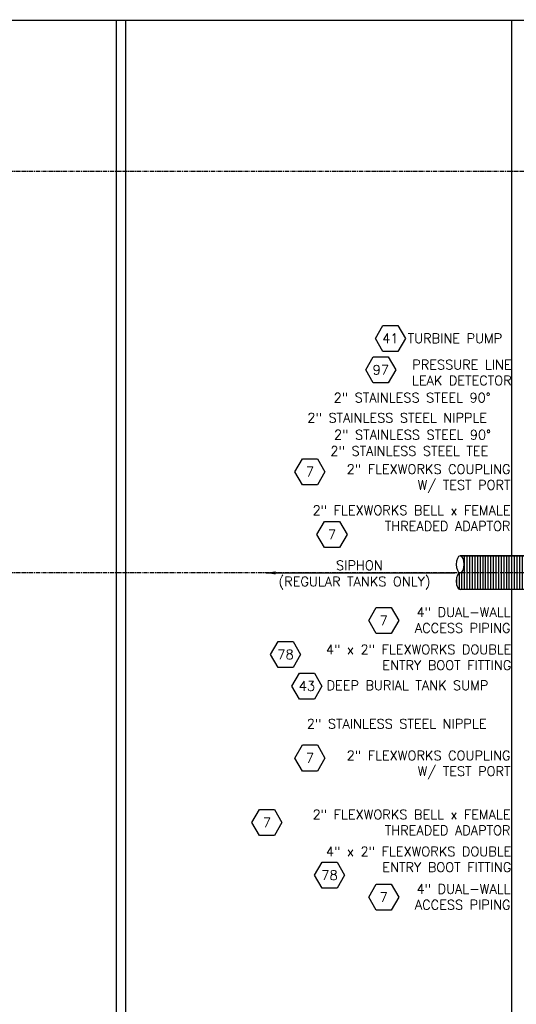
# Model space of a CAD drawing. Extents: x -174 to 90, y 3202 to 3403.
# Tile 17 of 35: x -32 to 27, y 3277 to 3394. Entities that reach past the tile are written whole.
import ezdxf
from ezdxf.enums import TextEntityAlignment as Align

# ---------------------------------------------------------------- set-up
doc = ezdxf.new("R2010")
doc.units = 0
doc.header["$MEASUREMENT"] = 0
doc.linetypes.add('CENTER1', pattern=[0.6625, 0.5, -0.075, 0.0125, -0.075])
doc.layers.get('0').update_dxf_attribs({"linetype": 'CONTINUOUS'})
for name, color, linetype in [('BOARDER-TXT', 2, 'CONTINUOUS'), ('CONDUIT', 2, 'CONTINUOUS'), ('FREEZE-ALWAYS', 7, 'CONTINUOUS'), ('TEXT', 3, 'CONTINUOUS')]:
    doc.layers.add(name, color=color, linetype=linetype)
doc.layers.add('FREEZE-LINES', color=8, linetype='CONTINUOUS', plot=False)
doc.styles.add('GM2-3$0$SIMPLEX', font='simplex.shx')
doc.styles.add('SIMPLEX', font='simplex')
doc.dimstyles.new('DIM12', dxfattribs={"dimscale": 12, "dimtxt": 0.09375, "dimasz": 0.09375, "dimexe": 0.0625, "dimexo": 0.0625, "dimgap": 0.0625, "dimtad": 1, "dimdec": 4, "dimzin": 3, "dimdsep": 46, "dimlunit": 4, "dimtxsty": 'SIMPLEX', "dimcen": 0, "dimclrd": 3, "dimclre": 3, "dimclrt": 3, "dimadec": 0, "dimazin": 0, "dimtfac": 1, "dimtdec": 4, "dimtmove": 0, "dimatfit": 3, "dimfxl": 1, "dimfrac": 2, "dimtolj": 1, "dimtzin": 3, "dimarcsym": 0})

# ---------------------------------------------------------------- blocks, each defined once
blk = doc.blocks.new('GM2-3$0$HEX')
at = {"color": 3}
blk.add_lwpolyline([(-0.0577, 0.1), (-0.1155, 0), (-0.0577, -0.1), (0.0577, -0.1), (0.1155, 0), (0.0577, 0.1)], close=True, dxfattribs=at)
at = {"color": 3, "style": 'GM2-3$0$SIMPLEX'}
blk.add_attdef('D#', text='', height=0.08, dxfattribs=at).set_placement((0, 0), align=Align.MIDDLE)
blk = doc.blocks.new('A$C0CB26CEE')
at = {"layer": 'BOARDER-TXT'}
h = blk.add_hatch(dxfattribs=at)
h.set_pattern_fill('ANSI31', color=256, scale=2.5, angle=45)
h.set_pattern_definition([(90, (695.26196, -3306.75625), (-0.3125, 3e-17), [])])
h.paths.add_polyline_path([(-14.65, 4.83), (-14.66, 4.83), (-14.65, 4.83)])
h.paths.add_polyline_path([(-14.67, 6.77), (-14.66, 6.78), (-14.66, 6.78)])
h.paths.add_polyline_path([(-14.69, 6.76), (-14.68, 6.77), (-14.68, 6.77)])
h.paths.add_polyline_path([(-14.65, 6.78), (-14.64, 6.79), (-14.64, 6.79)])
h.paths.add_polyline_path([(-14.57, 4.81), (-14.58, 4.81), (-14.57, 4.81)])
h.paths.add_polyline_path([(-14.63, 6.79), (-14.62, 6.8), (-14.62, 6.79)])
h.paths.add_polyline_path([(-14.59, 4.81), (-14.6, 4.81), (-14.59, 4.81)])
h.paths.add_polyline_path([(-14.61, 6.8), (-14.6, 6.8), (-14.6, 6.8)])
h.paths.add_polyline_path([(-14.61, 4.81), (-14.62, 4.82), (-14.61, 4.82)])
h.paths.add_polyline_path([(-14.59, 6.8), (-14.58, 6.8), (-14.58, 6.8)])
h.paths.add_polyline_path([(-14.63, 4.82), (-14.64, 4.82), (-14.63, 4.82)])
h.paths.add_polyline_path([(-4.31, 6.81), (-14.55, 6.81), (-14.54, 6.81), (-14.53, 6.81), (-14.52, 6.8), (-14.51, 6.8), (-14.5, 6.8), (-14.49, 6.8), (-14.48, 6.8), (-14.47, 6.79), (-14.46, 6.79), (-14.45, 6.78), (-14.44, 6.78), (-14.43, 6.77), (-14.42, 6.77), (-14.41, 6.76), (-14.4, 6.76), (-14.39, 6.75), (-14.38, 6.74), (-14.37, 6.73), (-14.36, 6.73), (-14.35, 6.72), (-14.34, 6.71), (-14.33, 6.7), (-14.32, 6.69), (-14.32, 6.68), (-14.31, 6.67), (-14.3, 6.66), (-14.29, 6.65), (-14.28, 6.64), (-14.27, 6.62), (-14.26, 6.61), (-14.26, 6.6), (-14.25, 6.58), (-14.24, 6.57), (-14.23, 6.56), (-14.22, 6.54), (-14.22, 6.53), (-14.21, 6.51), (-14.2, 6.5), (-14.2, 6.48), (-14.19, 6.47), (-14.18, 6.45), (-14.18, 6.43), (-14.17, 6.42), (-14.16, 6.4), (-14.16, 6.38), (-14.15, 6.37), (-14.15, 6.35), (-14.14, 6.33), (-14.14, 6.31), (-14.13, 6.29), (-14.13, 6.28), (-14.12, 6.26), (-14.12, 6.24), (-14.11, 6.22), (-14.11, 6.2), (-14.1, 6.18), (-14.1, 6.16), (-14.1, 6.14), (-14.09, 6.12), (-14.09, 6.1), (-14.09, 6.08), (-14.09, 6.06), (-14.08, 6.04), (-14.08, 6.02), (-14.08, 6), (-14.08, 5.98), (-14.07, 5.95), (-14.07, 5.93), (-14.07, 5.91), (-14.07, 5.89), (-14.07, 5.87), (-14.07, 5.85), (-14.07, 5.83), (-14.07, 5.81), (-14.07, 5.79), (-14.07, 5.76), (-14.07, 5.74), (-14.07, 5.72), (-14.07, 5.7), (-14.07, 5.68), (-14.07, 5.66), (-14.08, 5.64), (-14.08, 5.62), (-14.08, 5.6), (-14.08, 5.58), (-14.09, 5.55), (-14.09, 5.53), (-14.09, 5.51), (-14.09, 5.49), (-14.1, 5.47), (-14.1, 5.45), (-14.1, 5.43), (-14.11, 5.41), (-14.11, 5.39), (-14.12, 5.38), (-14.12, 5.36), (-14.13, 5.34), (-14.13, 5.32), (-14.14, 5.3), (-14.14, 5.28), (-14.15, 5.26), (-14.15, 5.25), (-14.16, 5.23), (-14.16, 5.21), (-14.17, 5.2), (-14.18, 5.18), (-14.18, 5.16), (-14.19, 5.15), (-14.2, 5.13), (-14.2, 5.11), (-14.21, 5.1), (-14.22, 5.08), (-14.22, 5.07), (-14.23, 5.06), (-14.24, 5.04), (-14.25, 5.03), (-14.26, 5.02), (-14.26, 5), (-14.27, 4.99), (-14.28, 4.98), (-14.29, 4.97), (-14.3, 4.96), (-14.31, 4.94), (-14.32, 4.93), (-14.32, 4.92), (-14.33, 4.91), (-14.34, 4.9), (-14.35, 4.9), (-14.36, 4.89), (-14.37, 4.88), (-14.38, 4.87), (-14.39, 4.86), (-14.4, 4.86), (-14.41, 4.85), (-14.42, 4.84), (-14.43, 4.84), (-14.44, 4.83), (-14.45, 4.83), (-14.46, 4.82), (-14.47, 4.82), (-14.48, 4.82), (-14.49, 4.81), (-14.5, 4.81), (-14.51, 4.81), (-14.52, 4.81), (-14.53, 4.81), (-14.54, 4.81), (-14.55, 4.81), (-14.56, 4.81), (-14.56, 4.81), (-14.58, 4.8), (-14.6, 4.8), (-14.62, 4.79), (-14.64, 4.79), (-14.66, 4.78), (-14.68, 4.77), (-14.7, 4.76), (-14.71, 4.75), (-14.72, 4.74), (-14.73, 4.73), (-14.74, 4.73), (-14.75, 4.72), (-14.76, 4.71), (-14.76, 4.7), (-14.77, 4.69), (-14.78, 4.68), (-14.79, 4.67), (-14.8, 4.66), (-14.81, 4.65), (-14.82, 4.64), (-14.83, 4.62), (-14.83, 4.61), (-14.84, 4.6), (-14.85, 4.58), (-14.86, 4.57), (-14.87, 4.56), (-14.87, 4.54), (-14.88, 4.53), (-14.89, 4.51), (-14.89, 4.5), (-14.9, 4.48), (-14.91, 4.47), (-14.92, 4.45), (-14.92, 4.43), (-14.93, 4.42), (-14.93, 4.4), (-14.94, 4.38), (-14.95, 4.37), (-14.95, 4.35), (-14.96, 4.33), (-14.96, 4.31), (-14.97, 4.29), (-14.97, 4.28), (-14.98, 4.26), (-14.98, 4.24), (-14.99, 4.22), (-14.99, 4.2), (-14.99, 4.18), (-15, 4.16), (-15, 4.14), (-15, 4.12), (-15.01, 4.1), (-15.01, 4.08), (-15.01, 4.06), (-15.01, 4.04), (-15.02, 4.02), (-15.02, 4), (-15.02, 3.98), (-15.02, 3.95), (-15.02, 3.93), (-15.03, 3.91), (-15.03, 3.89), (-15.03, 3.87), (-15.03, 3.85), (-15.03, 3.83), (-15.03, 3.81), (-15.03, 3.79), (-15.03, 3.76), (-15.03, 3.74), (-15.03, 3.72), (-15.03, 3.7), (-15.02, 3.68), (-15.02, 3.66), (-15.02, 3.64), (-15.02, 3.62), (-15.02, 3.6), (-15.01, 3.58), (-15.01, 3.55), (-15.01, 3.53), (-15.01, 3.51), (-15, 3.49), (-15, 3.47), (-15, 3.45), (-14.99, 3.43), (-14.99, 3.41), (-14.99, 3.39), (-14.98, 3.38), (-14.98, 3.36), (-14.97, 3.34), (-14.97, 3.32), (-14.96, 3.3), (-14.96, 3.28), (-14.95, 3.26), (-14.95, 3.25), (-14.94, 3.23), (-14.93, 3.21), (-14.93, 3.2), (-14.92, 3.18), (-14.92, 3.16), (-14.91, 3.15), (-14.9, 3.13), (-14.89, 3.11), (-14.89, 3.1), (-14.88, 3.08), (-14.87, 3.07), (-14.87, 3.06), (-14.86, 3.04), (-14.85, 3.03), (-14.84, 3.02), (-14.83, 3), (-14.83, 2.99), (-14.82, 2.98), (-14.81, 2.97), (-14.8, 2.96), (-14.79, 2.94), (-14.78, 2.93), (-14.77, 2.92), (-14.76, 2.91), (-14.76, 2.9), (-14.75, 2.9), (-14.74, 2.89), (-14.73, 2.88), (-14.72, 2.87), (-14.71, 2.86), (-14.7, 2.86), (-14.69, 2.85), (-14.68, 2.84), (-14.67, 2.84), (-14.65, 2.83), (-14.63, 2.82), (-14.61, 2.82), (-14.59, 2.81), (-14.57, 2.81), (-14.56, 2.81), (-4.31, 2.81)])
h.paths.add_polyline_path([(-14.56, 6.81), (-14.55, 6.81), (-14.56, 6.81), (-14.57, 6.81)])
for p, q in [((-4.31, 6.81), (-14.55, 6.81)), ((-4.31, 2.81), (-14.55, 2.81))]:
    blk.add_line(p, q, dxfattribs=at)
blk.add_lwpolyline([(-14.55, 6.81), (-4.31, 6.81), (-4.31, 2.81), (-14.55, 2.81)], dxfattribs=at)
at = {"layer": 'CONDUIT', "extrusion": (0, 0, -1)}
blk.add_ellipse((-14.55, 5.81), major_axis=(0, 1), ratio=0.479201, dxfattribs=at)
at = {"layer": 'CONDUIT'}
blk.add_ellipse((-14.55, 3.81), major_axis=(0, -1), ratio=0.479201, start_param=3.141593, end_param=6.283185, dxfattribs=at)

msp = doc.modelspace()

# ---------------------------------------------------------------- linework, layer by layer
at = {"layer": 'FREEZE-ALWAYS', "color": 60, "linetype": 'Continuous'}
msp.add_lwpolyline([(-174.08631, 3393.81703), (89.91369, 3393.81703), (89.91369, 3201.81703), (-174.08631, 3201.81703)], close=True, dxfattribs=at)
at = {"layer": 'FREEZE-LINES', "color": 8, "linetype": 'Continuous'}
for p, q in [((-20.19746, 3253.50724), (-20.19746, 3393.86845)), ((-19.08631, 3253.50724), (-19.08631, 3393.86845)), ((26.80254, 3253.50724), (26.80254, 3393.86845))]:
    msp.add_line(p, q, dxfattribs=at)
at = {"layer": 'FREEZE-LINES', "color": 8, "linetype": 'CENTER1'}
for p, q in [((89.91369, 3375.81703), (-42.08631, 3375.81703)), ((89.91369, 3328.13499), (-42.08631, 3328.13499))]:
    msp.add_line(p, q, dxfattribs=at)

# ---------------------------------------------------------------- block references
at = {"layer": 'BOARDER-TXT'}
msp.add_blockref('A$C0CB26CEE', (35.22404, 3323.34353), dxfattribs=at)
at = {"layer": 'TEXT'}
ref = msp.add_blockref('GM2-3$0$HEX', (12.37796, 3356.00416), dxfattribs=dict(at, xscale=-15.46987781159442, yscale=15.46987781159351, zscale=15.46987781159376, rotation=180))
ref.add_attrib('D#', '41', dxfattribs={"layer": '0', "height": 1.125, "style": 'GM2-3$0$SIMPLEX'}).set_placement((12.37796, 3356.00416), align=Align.MIDDLE)
ref = msp.add_blockref('GM2-3$0$HEX', (11.2376, 3352.2743), dxfattribs=dict(at, xscale=-15.46987781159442, yscale=15.46987781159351, zscale=15.46987781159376, rotation=180))
ref.add_attrib('D#', '97', dxfattribs={"layer": '0', "height": 1.125, "style": 'GM2-3$0$SIMPLEX'}).set_placement((11.2376, 3352.2743), align=Align.MIDDLE)
ref = msp.add_blockref('GM2-3$0$HEX', (2.80326, 3340.16459), dxfattribs=dict(at, xscale=-15.46987781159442, yscale=15.46987781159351, zscale=15.46987781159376, rotation=180))
ref.add_attrib('D#', '7', dxfattribs={"layer": '0', "height": 1.125, "style": 'GM2-3$0$SIMPLEX'}).set_placement((2.80326, 3340.16459), align=Align.MIDDLE)
ref = msp.add_blockref('GM2-3$0$HEX', (5.4355, 3332.7116), dxfattribs=dict(at, xscale=-15.46987781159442, yscale=15.46987781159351, zscale=15.46987781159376, rotation=180))
ref.add_attrib('D#', '7', dxfattribs={"layer": '0', "height": 1.125, "style": 'GM2-3$0$SIMPLEX'}).set_placement((5.4355, 3332.7116), align=Align.MIDDLE)
ref = msp.add_blockref('GM2-3$0$HEX', (11.59413, 3322.48521), dxfattribs=dict(at, xscale=-15.46987781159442, yscale=15.46987781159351, zscale=15.46987781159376, rotation=180))
ref.add_attrib('D#', '7', dxfattribs={"layer": '0', "height": 1.125, "style": 'GM2-3$0$SIMPLEX'}).set_placement((11.59413, 3322.48521), align=Align.MIDDLE)
ref = msp.add_blockref('GM2-3$0$HEX', (-0.08784, 3318.45152), dxfattribs=dict(at, xscale=-15.46987781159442, yscale=15.46987781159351, zscale=15.46987781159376, rotation=180))
ref.add_attrib('D#', '78', dxfattribs={"layer": '0', "height": 1.125, "style": 'GM2-3$0$SIMPLEX'}).set_placement((-0.08784, 3318.45152), align=Align.MIDDLE)
ref = msp.add_blockref('GM2-3$0$HEX', (2.44573, 3314.69398), dxfattribs=dict(at, xscale=-15.46987781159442, yscale=15.46987781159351, zscale=15.46987781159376, rotation=180))
ref.add_attrib('D#', '43', dxfattribs={"layer": '0', "height": 1.125, "style": 'GM2-3$0$SIMPLEX'}).set_placement((2.44573, 3314.69398), align=Align.MIDDLE)
ref = msp.add_blockref('GM2-3$0$HEX', (2.80326, 3306.14655), dxfattribs=dict(at, xscale=-15.46987781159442, yscale=15.46987781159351, zscale=15.46987781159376, rotation=180))
ref.add_attrib('D#', '7', dxfattribs={"layer": '0', "height": 1.125, "style": 'GM2-3$0$SIMPLEX'}).set_placement((2.80326, 3306.14655), align=Align.MIDDLE)
ref = msp.add_blockref('GM2-3$0$HEX', (-2.31049, 3298.48355), dxfattribs=dict(at, xscale=-15.46987781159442, yscale=15.46987781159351, zscale=15.46987781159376, rotation=180))
ref.add_attrib('D#', '7', dxfattribs={"layer": '0', "height": 1.125, "style": 'GM2-3$0$SIMPLEX'}).set_placement((-2.31049, 3298.48355), align=Align.MIDDLE)
ref = msp.add_blockref('GM2-3$0$HEX', (5.14142, 3292.22528), dxfattribs=dict(at, xscale=-15.46987781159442, yscale=15.46987781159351, zscale=15.46987781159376, rotation=180))
ref.add_attrib('D#', '78', dxfattribs={"layer": '0', "height": 1.125, "style": 'GM2-3$0$SIMPLEX'}).set_placement((5.14142, 3292.22528), align=Align.MIDDLE)
ref = msp.add_blockref('GM2-3$0$HEX', (11.59413, 3289.60531), dxfattribs=dict(at, xscale=-15.46987781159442, yscale=15.46987781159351, zscale=15.46987781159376, rotation=180))
ref.add_attrib('D#', '7', dxfattribs={"layer": '0', "height": 1.125, "style": 'GM2-3$0$SIMPLEX'}).set_placement((11.59413, 3289.60531), align=Align.MIDDLE)

# ---------------------------------------------------------------- texts
at = {"layer": 'TEXT', "style": 'SIMPLEX'}
msp.add_text('SIPHON', height=1.125, dxfattribs=at).set_placement((5.92124, 3328.47173))
at = {"layer": 'TEXT', "char_height": 1.125}
for s, insert, width, attachment_point, style in [('TURBINE PUMP ', (14.43569, 3356.57462), 21.2596056, 1, 'GM2-3$0$SIMPLEX'), ('\\pt2.16;PRESSURE LINE LEAK DETECTOR', (26.79222, 3353.44445), 16.8329419, 3, 'GM2-3$0$SIMPLEX'), ('2" STAINLESS STEEL 90%%D', (5.62929, 3349.5232), 22.0213243, 1, 'GM2-3$0$SIMPLEX'), ('2" STAINLESS STEEL NIPPLE', (2.50603, 3347.13608), 25.0838532, 1, 'GM2-3$0$SIMPLEX'), ('2" STAINLESS STEEL 90%%D', (5.67355, 3345.11959), 22.0213243, 1, 'GM2-3$0$SIMPLEX'), ('2" STAINLESS STEEL TEE', (5.24337, 3343.18514), 26.0429162, 1, 'SIMPLEX'), ('\\pt2.16;2" FLEXWORKS COUPLING W/ TEST PORT', (26.65514, 3341.02829), 21.7784489, 3, 'GM2-3$0$SIMPLEX'), ('\\pt2.16;2" FLEXWORKS BELL x FEMALE THREADED ADAPTOR', (26.65514, 3336.14314), 27.6696506, 3, 'GM2-3$0$SIMPLEX'), ('(REGULAR TANKS ONLY)', (-0.92311, 3327.6796), 23.6677838, 1, 'SIMPLEX'), ('\\pt2.16;4" DUAL-WALL ACCESS PIPING', (26.65914, 3324.0322), 18.7008181, 3, 'SIMPLEX'), ('\\pt2.16;4" x 2" FLEXWORKS DOUBLE ENTRY BOOT FITTING', (26.75379, 3319.60619), 24.95205, 3, 'GM2-3$0$SIMPLEX'), ('\\pt2.16;DEEP BURIAL TANK SUMP', (4.78281, 3315.34327), 25.5874691, 1, 'GM2-3$0$SIMPLEX'), ('\\pt2.16;2" STAINLESS STEEL NIPPLE', (2.43897, 3310.77599), 26.3386473, 1, 'SIMPLEX'), ('\\pt2.16;2" FLEXWORKS COUPLING W/ TEST PORT', (26.65514, 3307.01026), 21.7784489, 3, 'GM2-3$0$SIMPLEX'), ('\\pt2.16;2" FLEXWORKS BELL x FEMALE THREADED ADAPTOR', (26.65514, 3299.98897), 27.6696506, 3, 'GM2-3$0$SIMPLEX'), ('\\pt2.16;4" x 2" FLEXWORKS DOUBLE ENTRY BOOT FITTING', (26.75379, 3295.60631), 24.95205, 3, 'GM2-3$0$SIMPLEX'), ('\\pt2.16;4" DUAL-WALL ACCESS PIPING', (26.65914, 3291.1523), 18.7008181, 3, 'SIMPLEX')]:
    msp.add_mtext(s, dxfattribs=dict(at, insert=insert, width=width, attachment_point=attachment_point, style=style))

# ---------------------------------------------------------------- leaders
at = {"layer": 'TEXT'}
msp.add_leader([(-2.40235, 3328.13499), (7.51449, 3328.13499), (20.02703, 3328.13499)], dimstyle='DIM12', dxfattribs=at)

doc.saveas('drawing.dxf')
